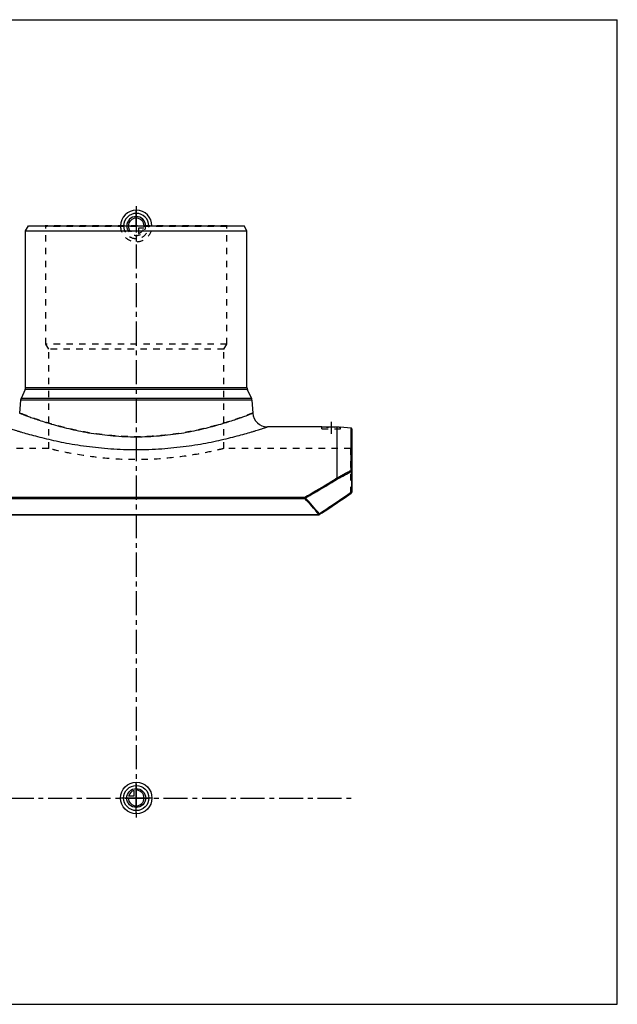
# Model space of a CAD drawing. Header units: millimetres. Extents: x 0 to 1000, y 0 to 1000.
# Tile 3 of 3: x 393 to 1000, y 0 to 1000. Entities that reach past the tile are written whole.
import ezdxf

# ---------------------------------------------------------------- set-up
doc = ezdxf.new("R2010")
doc.units = ezdxf.units.MM
doc.header["$LTSCALE"] = 65.185185
doc.linetypes.add('CENTER', pattern=[0.6, 0.375, -0.075, 0.075, -0.075])
doc.linetypes.add('HIDDEN', pattern=[0.2, 0.1, -0.1])
doc.layers.get('0').update_dxf_attribs({"linetype": 'CONTINUOUS'})
for name, color, linetype in [('ACHSEN_S', 7, 'CONTINUOUS'), ('FASEN', 7, 'CONTINUOUS'), ('KOERPER', 7, 'CONTINUOUS'), ('KONST.EL_MIT_GEO', 7, 'CONTINUOUS'), ('NULLPUNKT_X', 7, 'CONTINUOUS'), ('NULLPUNKT_Y', 7, 'CONTINUOUS'), ('NULLPUNKT_Z', 7, 'CONTINUOUS'), ('RUNDUNG', 7, 'CONTINUOUS'), ('SCHNITT', 7, 'CONTINUOUS')]:
    doc.layers.add(name, color=color, linetype=linetype)

msp = doc.modelspace()

# ---------------------------------------------------------------- linework, layer by layer
at = {"color": 7, "linetype": 'Continuous'}
for p, q in [((0, 1000), (1000, 1000)), ((1000, 0), (1000, 1000)), ((0, 0), (1000, 0))]:
    msp.add_line(p, q, dxfattribs=at)
at = {"layer": 'ACHSEN_S', "color": 40, "linetype": 'CENTER'}
for p, q in [((511, 810.7), (511, 189.3)), ((265, 209.5), (734.3, 209.5))]:
    msp.add_line(p, q, dxfattribs=at)
at = {"layer": 'FASEN', "color": 7, "linetype": 'Continuous'}
for p, q in [((398.5, 785.5), (401.4, 790.5)), ((401.4, 790.5), (620.6, 790.5)), ((623.5, 785.5), (620.6, 790.5)), ((398.5, 785.5), (623.5, 785.5)), ((729.1, 585.3), (718.5, 586.2))]:
    msp.add_line(p, q, dxfattribs=at)
at = {"layer": 'KOERPER', "color": 7, "linetype": 'Continuous'}
for p, q in [((398.5, 626.6), (398.5, 785.5)), ((623.5, 626.6), (623.5, 785.5)), ((699.5, 586.5), (644.4, 586.5))]:
    msp.add_line(p, q, dxfattribs=at)
at = {"layer": 'KOERPER', "color": 8, "linetype": 'HIDDEN'}
for p, q in [((422, 564.5), (293, 564.5)), ((729, 564.5), (600, 564.5))]:
    msp.add_line(p, q, dxfattribs=at)
at = {"layer": 'KONST.EL_MIT_GEO', "color": 8, "linetype": 'HIDDEN'}
for p, q in [((419, 790), (418.5, 790.5)), ((603.5, 790.5), (418.5, 790.5)), ((419, 670.5), (419, 790)), ((603, 790), (419, 790)), ((603, 790), (603.5, 790.5)), ((603, 670.5), (603, 790)), ((422, 665.3), (419, 670.5)), ((603, 670.5), (419, 670.5)), ((600, 665.3), (603, 670.5)), ((422, 564.5), (422, 665.3)), ((600, 665.3), (422, 665.3)), ((600, 564.5), (600, 665.3))]:
    msp.add_line(p, q, dxfattribs=at)
msp.add_open_spline([(600, 564.5), (597.7, 563.9), (589.1, 561.8), (570.9, 558.1), (543.5, 554.2), (511, 552.6), (478.5, 554.2), (451.1, 558.1), (432.9, 561.8), (424.3, 563.9), (422, 564.5)], degree=3, knots=[0, 0, 0, 0, 0.03895, 0.14831, 0.30994, 0.5, 0.69006, 0.85169, 0.96105, 1, 1, 1, 1], dxfattribs=at)
at = {"layer": 'NULLPUNKT_X', "color": 40, "linetype": 'Continuous'}
for p, q in [((511, 790.5), (511, 806.4)), ((511, 193.5), (511, 225.5))]:
    msp.add_line(p, q, dxfattribs=at)
at = {"layer": 'NULLPUNKT_X', "color": 8, "linetype": 'HIDDEN'}
msp.add_line((511, 790.5), (511, 774.6), dxfattribs=at)
at = {"layer": 'NULLPUNKT_Y', "color": 8, "linetype": 'HIDDEN'}
for p, q in [((511, 790.5), (511, 782.5)), ((511, 790.5), (519, 790.5)), ((513.2, 788.3), (513.2, 782.8)), ((518.7, 788.3), (513.2, 788.3))]:
    msp.add_line(p, q, dxfattribs=at)
at = {"layer": 'NULLPUNKT_Y', "color": 40, "linetype": 'Continuous'}
for p, q in [((503.3, 211.7), (508.8, 211.7)), ((508.8, 211.7), (508.8, 217.2)), ((511, 209.5), (511, 217.5)), ((511, 209.5), (503, 209.5))]:
    msp.add_line(p, q, dxfattribs=at)
for radius in [16, 12.8, 9.6]:
    msp.add_circle((511, 209.5), radius, dxfattribs=at)
for centre, radius, start, end in [((511, 790.5), 16, 0, 180), ((511, 790.5), 12.8, 0, 180), ((511, 790.5), 9.6, 0, 179.9999), ((511, 790.5), 8, 0, 179.9999), ((511, 209.5), 8, 180, 90), ((511, 209.5), 8, 105.962, 164.038)]:
    msp.add_arc(centre, radius, start, end, dxfattribs=at)
at = {"layer": 'NULLPUNKT_Y', "color": 8, "linetype": 'HIDDEN'}
for radius, start, end in [(16, 180, 360), (12.8, 180, 360), (9.6, 179.9999, 360), (8, 179.9999, 270), (8, 285.962, 344.038)]:
    msp.add_arc((511, 790.5), radius, start, end, dxfattribs=at)
at = {"layer": 'NULLPUNKT_Z', "color": 8, "linetype": 'HIDDEN'}
msp.add_line((495, 790.5), (527, 790.5), dxfattribs=at)
at = {"layer": 'NULLPUNKT_Z', "color": 40, "linetype": 'Continuous'}
msp.add_line((527, 209.5), (495, 209.5), dxfattribs=at)
at = {"layer": 'RUNDUNG', "color": 7, "linetype": 'Continuous'}
for p, q in [((398.1, 624.5), (393.9, 615.3)), ((623.9, 624.5), (398.1, 624.5)), ((398.5, 626.6), (623.5, 626.6)), ((623.9, 624.5), (628.1, 615.3)), ((393.4, 613.6), (392.5, 600.5)), ((628.6, 613.6), (393.4, 613.6)), ((628.1, 615.3), (393.9, 615.3)), ((628.6, 613.6), (629.5, 600.5)), ((729.1, 585.3), (729.1, 542.3)), ((730, 584.3), (730, 520)), ((730, 541.4), (729.8, 541.4)), ((729.8, 541.4), (729.8, 520)), ((730, 520), (729.8, 520)), ((339.6, 515.1), (682.4, 515.1)), ((339.6, 513.7), (682.4, 513.7)), ((682.4, 515.1), (682.4, 513.7)), ((325.5, 497.5), (696.5, 497.5)), ((325.5, 497.1), (696.5, 497.1)), ((696.5, 497.5), (696.5, 497.1))]:
    msp.add_line(p, q, dxfattribs=at)
at = {"layer": 'RUNDUNG', "color": 8, "linetype": 'HIDDEN'}
for p, q in [((729, 519.1), (729, 564.5)), ((719.6, 512.3), (719.6, 512.3)), ((724.7, 515.8), (724.7, 515.8)), ((729.6, 519.2), (729.6, 519.2)), ((702.9, 501.1), (702.9, 501.1)), ((708.7, 504.9), (708.7, 504.9)), ((714.2, 508.6), (714.2, 508.6)), ((325.5, 497.3), (696.5, 497.3)), ((696.5, 497.3), (696.9, 497.6))]:
    msp.add_line(p, q, dxfattribs=at)
at = {"layer": 'RUNDUNG', "color": 7, "linetype": 'Continuous'}
msp.add_lwpolyline([(697, 497.3), (699.9, 499.2), (702.9, 501.1), (705.8, 503), (708.7, 504.9), (711.5, 506.8), (714.2, 508.6), (716.9, 510.5), (719.6, 512.3), (722.2, 514.1), (724.7, 515.8), (727.2, 517.6), (729.6, 519.2)], dxfattribs=at)
for centre, radius, start, end in [((393.5, 626.6), 5, 335.556, 360), ((628.5, 626.6), 5, 180, 204.444), ((398.4, 613.3), 5, 155.556, 176), ((623.6, 613.3), 5, 4, 24.444), ((644.4, 601.5), 15, 184, 270), ((729, 584.3), 1, 0, 85), ((400.9, 1128.1), 671.5, 297.891, 299.2572), ((401.4, 1131.5), 675.4, 297.7366, 299.0961), ((729, 520), 1, 305.0667, 360), ((446.3, 293.6), 322.8, 39.1905, 43.0027), ((447.3, 293.7), 322.8, 39.2876, 43.1054), ((696.5, 498.1), 1, 270, 302.742)]:
    msp.add_arc(centre, radius, start, end, dxfattribs=at)
at = {"layer": 'RUNDUNG', "color": 8, "linetype": 'HIDDEN'}
for centre, radius, start, end in [((729, 565.5), 1, 270, 360), ((395, 1138.8), 683.7, 297.9032, 299.2449), ((395.5, 1142.3), 687.6, 297.7487, 299.084), ((729, 520.2), 1.07, 289.2623, 296.1799)]:
    msp.add_arc(centre, radius, start, end, dxfattribs=at)
for points, knots in [([(629.5, 600.5), (629.5, 600.5), (629.5, 600.4), (629.4, 600.4), (629.4, 600.4), (629.3, 600.4), (629.1, 600.3), (628.9, 600.2), (628.6, 600.1), (628.2, 599.9), (627.7, 599.8), (626.9, 599.5), (625.8, 599), (624.3, 598.4), (622.5, 597.8), (620.4, 597), (618, 596.1), (614.4, 594.8), (609.3, 593.1), (602.5, 590.9), (594.8, 588.6), (586.3, 586.3), (577.1, 584), (567.2, 581.9), (553, 579.4), (534.2, 577.1), (511, 576.1), (487.8, 577.1), (469, 579.4), (454.8, 581.9), (444.9, 584), (435.7, 586.3), (427.2, 588.6), (419.5, 590.9), (412.7, 593.1), (407.6, 594.8), (404, 596.1), (401.6, 597), (399.5, 597.8), (397.7, 598.4), (396.2, 599), (395.1, 599.5), (394.3, 599.8), (393.8, 599.9), (393.4, 600.1), (393.1, 600.2), (392.9, 600.3), (392.7, 600.4), (392.6, 600.4), (392.6, 600.4), (392.5, 600.4), (392.5, 600.5), (392.5, 600.5)], [0, 0, 0, 0, 0.00004, 0.00016, 0.00036, 0.00063, 0.00143, 0.00254, 0.00396, 0.0057, 0.00775, 0.0101, 0.01573, 0.02257, 0.03057, 0.03972, 0.04998, 0.06132, 0.08705, 0.11662, 0.1497, 0.18596, 0.2251, 0.26677, 0.31063, 0.40339, 0.5, 0.59661, 0.68937, 0.73323, 0.7749, 0.81404, 0.8503, 0.88338, 0.91295, 0.93868, 0.95002, 0.96028, 0.96943, 0.97743, 0.98427, 0.9899, 0.99225, 0.9943, 0.99604, 0.99746, 0.99857, 0.99937, 0.99964, 0.99984, 0.99996, 1, 1, 1, 1]), ([(715.7, 533.7), (713.1, 532.1), (702.3, 525.5), (691.4, 519), (683, 514.3)], [0, 0, 0, 0, 0.23944, 1, 1, 1, 1]), ([(715, 534.6), (715.1, 534.6), (715.4, 534.3), (715.6, 534), (715.7, 533.7)], [0, 0, 0, 0, 0.23621, 1, 1, 1, 1]), ([(715, 534.6), (715, 534.6), (715, 534.6), (715, 534.6), (715, 534.6)], [0, 0, 0, 0, 0.32099, 1, 1, 1, 1]), ([(697.2, 498.1), (700.1, 500), (711, 507.1), (721.9, 514.5), (729.8, 520)], [0, 0, 0, 0, 0.26243, 1, 1, 1, 1]), ([(729, 519.1), (729.1, 519.1), (729.4, 519.2), (729.7, 519.4), (729.9, 519.7), (730, 519.9), (730, 520)], [0, 0, 0, 0, 0.26553, 0.52225, 0.76594, 1, 1, 1, 1]), ([(682.4, 513.7), (682.4, 513.8), (682.6, 513.9), (682.8, 514.1), (682.9, 514.2), (683, 514.3)], [0, 0, 0, 0, 0.24705, 0.63017, 1, 1, 1, 1]), ([(729, 519.1), (726.5, 517.4), (719.9, 512.8), (709.1, 505.5), (700.8, 500.1), (696.5, 497.3)], [0, 0, 0, 0, 0.23704, 0.60934, 1, 1, 1, 1]), ([(729.6, 519.2), (729.5, 519.1), (729.3, 519.1), (729.1, 519.1), (729, 519.1)], [0, 0, 0, 0, 0.47284, 1, 1, 1, 1]), ([(696.5, 497.3), (696.6, 497.3), (696.8, 497.2), (697, 497.2), (697, 497.3)], [0, 0, 0, 0, 0.54921, 1, 1, 1, 1]), ([(696.7, 497.2), (696.7, 497.2), (696.6, 497.3), (696.6, 497.3), (696.5, 497.3)], [0, 0, 0, 0, 0.23657, 1, 1, 1, 1]), ([(697, 497.3), (697, 497.3), (696.9, 497.2), (696.8, 497.2), (696.7, 497.2)], [0, 0, 0, 0, 0.47551, 1, 1, 1, 1])]:
    msp.add_open_spline(points, degree=3, knots=knots, dxfattribs=at)
at = {"layer": 'RUNDUNG', "color": 7, "linetype": 'Continuous'}
for points, knots in [([(392.5, 600.5), (392.5, 600.5), (392.5, 600.4), (392.6, 600.4), (392.6, 600.4), (392.7, 600.4), (392.9, 600.3), (393.1, 600.2), (393.4, 600.1), (393.8, 599.9), (394.3, 599.8), (395.1, 599.5), (396.2, 599), (397.7, 598.4), (399.5, 597.8), (401.6, 597), (404, 596.1), (407.6, 594.8), (412.7, 593.1), (419.5, 590.9), (427.2, 588.6), (435.7, 586.3), (444.9, 584), (454.8, 581.9), (469, 579.4), (487.8, 577.1), (511, 576.1), (534.2, 577.1), (553, 579.4), (567.2, 581.9), (577.1, 584), (586.3, 586.3), (594.8, 588.6), (602.5, 590.9), (609.3, 593.1), (614.4, 594.8), (618, 596.1), (620.4, 597), (622.5, 597.8), (624.3, 598.4), (625.8, 599), (626.9, 599.5), (627.7, 599.8), (628.2, 599.9), (628.6, 600.1), (628.9, 600.2), (629.1, 600.3), (629.3, 600.4), (629.4, 600.4), (629.4, 600.4), (629.5, 600.4), (629.5, 600.5), (629.5, 600.5)], [0, 0, 0, 0, 0.00004, 0.00016, 0.00036, 0.00063, 0.00143, 0.00254, 0.00396, 0.0057, 0.00775, 0.0101, 0.01573, 0.02257, 0.03057, 0.03972, 0.04998, 0.06132, 0.08705, 0.11662, 0.1497, 0.18596, 0.2251, 0.26677, 0.31063, 0.40339, 0.5, 0.59661, 0.68937, 0.73323, 0.7749, 0.81404, 0.8503, 0.88338, 0.91295, 0.93868, 0.95002, 0.96028, 0.96943, 0.97743, 0.98427, 0.9899, 0.99225, 0.9943, 0.99604, 0.99746, 0.99857, 0.99937, 0.99964, 0.99984, 0.99996, 1, 1, 1, 1]), ([(377.6, 586.5), (377.6, 586.5), (377.6, 586.5), (377.7, 586.5), (377.8, 586.4), (378, 586.4), (378.3, 586.3), (378.6, 586.1), (379.1, 586), (379.6, 585.8), (380.5, 585.5), (381.8, 585.1), (383.6, 584.5), (385.7, 583.8), (388.2, 583.1), (390.9, 582.2), (395.1, 581), (400.9, 579.3), (408.8, 577.1), (417.5, 574.9), (427.2, 572.6), (437.6, 570.5), (448.7, 568.5), (464.6, 566.1), (485.4, 564), (511, 563.1), (536.6, 564), (557.4, 566.1), (573.3, 568.5), (584.4, 570.5), (594.8, 572.6), (604.5, 574.9), (613.2, 577.1), (621.1, 579.3), (626.9, 581), (631.1, 582.2), (633.8, 583.1), (636.3, 583.8), (638.4, 584.5), (640.2, 585.1), (641.5, 585.5), (642.4, 585.8), (642.9, 586), (643.4, 586.1), (643.7, 586.3), (644, 586.4), (644.2, 586.4), (644.3, 586.5), (644.4, 586.5), (644.4, 586.5), (644.4, 586.5)], [0, 0, 0, 0, 0.00016, 0.00037, 0.00065, 0.00146, 0.0026, 0.00406, 0.00583, 0.00793, 0.01034, 0.0161, 0.02308, 0.03126, 0.0406, 0.05105, 0.06259, 0.08874, 0.11869, 0.15209, 0.18858, 0.2278, 0.2694, 0.31303, 0.40482, 0.5, 0.59518, 0.68697, 0.7306, 0.7722, 0.81142, 0.84791, 0.88131, 0.91126, 0.93741, 0.94895, 0.9594, 0.96874, 0.97692, 0.9839, 0.98966, 0.99207, 0.99417, 0.99594, 0.9974, 0.99854, 0.99935, 0.99963, 0.99984, 1, 1, 1, 1]), ([(729.1, 542.3), (729.2, 542.2), (729.4, 542.2), (729.7, 542), (730, 541.7), (730, 541.5), (730, 541.4)], [0, 0, 0, 0, 0.2638, 0.51914, 0.76345, 1, 1, 1, 1]), ([(729.1, 542.3), (729.3, 542.2), (729.6, 541.9), (729.7, 541.6), (729.8, 541.4)], [0, 0, 0, 0, 0.48589, 1, 1, 1, 1]), ([(682.4, 515.1), (685.3, 516.7), (696.2, 523), (707.1, 529.6), (715, 534.6)], [0, 0, 0, 0, 0.26016, 1, 1, 1, 1]), ([(683, 514.3), (685.9, 515.9), (696.9, 522.2), (707.7, 528.8), (715.7, 533.7)], [0, 0, 0, 0, 0.26014, 1, 1, 1, 1]), ([(715, 534.6), (715.1, 534.6), (715.4, 534.3), (715.6, 534), (715.7, 533.7)], [0, 0, 0, 0, 0.23617, 1, 1, 1, 1]), ([(715, 534.6), (715, 534.6), (715, 534.6), (715, 534.6), (715, 534.6)], [0, 0, 0, 0, 0.21337, 1, 1, 1, 1]), ([(729.8, 520), (727.2, 518.2), (720.7, 513.7), (709.8, 506.4), (701.5, 500.9), (697.2, 498.1)], [0, 0, 0, 0, 0.23698, 0.60928, 1, 1, 1, 1]), ([(729.8, 520), (729.8, 519.9), (729.8, 519.8), (729.8, 519.5), (729.7, 519.3), (729.6, 519.2), (729.6, 519.2)], [0, 0, 0, 0, 0.28222, 0.54154, 0.77796, 1, 1, 1, 1]), ([(682.4, 515.1), (682.5, 515), (682.8, 514.8), (682.9, 514.5), (683, 514.3)], [0, 0, 0, 0, 0.47766, 1, 1, 1, 1]), ([(683, 514.3), (683, 514.3), (682.9, 514.1), (682.7, 513.9), (682.5, 513.8), (682.4, 513.7)], [0, 0, 0, 0, 0.24352, 0.62585, 1, 1, 1, 1]), ([(697.2, 498.1), (697.1, 498.1), (697, 498), (696.9, 497.8), (696.7, 497.7), (696.6, 497.6), (696.5, 497.5)], [0, 0, 0, 0, 0.23973, 0.49299, 0.74984, 1, 1, 1, 1]), ([(697, 497.3), (697.1, 497.3), (697.2, 497.4), (697.2, 497.6), (697.2, 497.9), (697.2, 498), (697.2, 498.1)], [0, 0, 0, 0, 0.20148, 0.43007, 0.69742, 1, 1, 1, 1])]:
    msp.add_open_spline(points, degree=3, knots=knots, dxfattribs=at)
at = {"layer": 'RUNDUNG', "color": 8, "linetype": 'HIDDEN'}
for points in [[(729.4, 519.2), (729.3, 519.2), (729.1, 519.1), (729, 519.1)], [(729.7, 519.4), (729.7, 519.4), (729.6, 519.3), (729.5, 519.3)]]:
    msp.add_open_spline(points, degree=3, dxfattribs=at)
at = {"layer": 'SCHNITT', "color": 40, "linetype": 'CENTER'}
msp.add_line((709, 591.5), (709, 579.5), dxfattribs=at)
at = {"layer": 'SCHNITT', "color": 8, "linetype": 'HIDDEN'}
for p, q in [((699.5, 586.5), (699.8, 586.5)), ((699.5, 584.5), (699.5, 586.5)), ((699.5, 584.5), (718.5, 584.5)), ((714.7, 586.4), (715, 586.4)), ((715, 586.4), (715.3, 586.4)), ((718.3, 586.2), (718.5, 586.2)), ((718.5, 584.5), (718.5, 586.2))]:
    msp.add_line(p, q, dxfattribs=at)
at = {"layer": 'SCHNITT', "color": 7, "linetype": 'Continuous'}
msp.add_line((715, 586.4), (715, 534.6), dxfattribs=at)
for centre, radius, start, end in [((709, 963.4), 377, 268.556, 270.912), ((742, 963.4), 377.9, 265.905, 266.4368)]:
    msp.add_arc(centre, radius, start, end, dxfattribs=at)
at = {"layer": 'SCHNITT', "color": 8, "linetype": 'HIDDEN'}
for centre, radius, start, end in [((709, 963.4), 377.1, 268.5969, 270.8668), ((742, 963.7), 378.2, 265.9442, 266.4039)]:
    msp.add_arc(centre, radius, start, end, dxfattribs=at)

doc.saveas('drawing.dxf')
